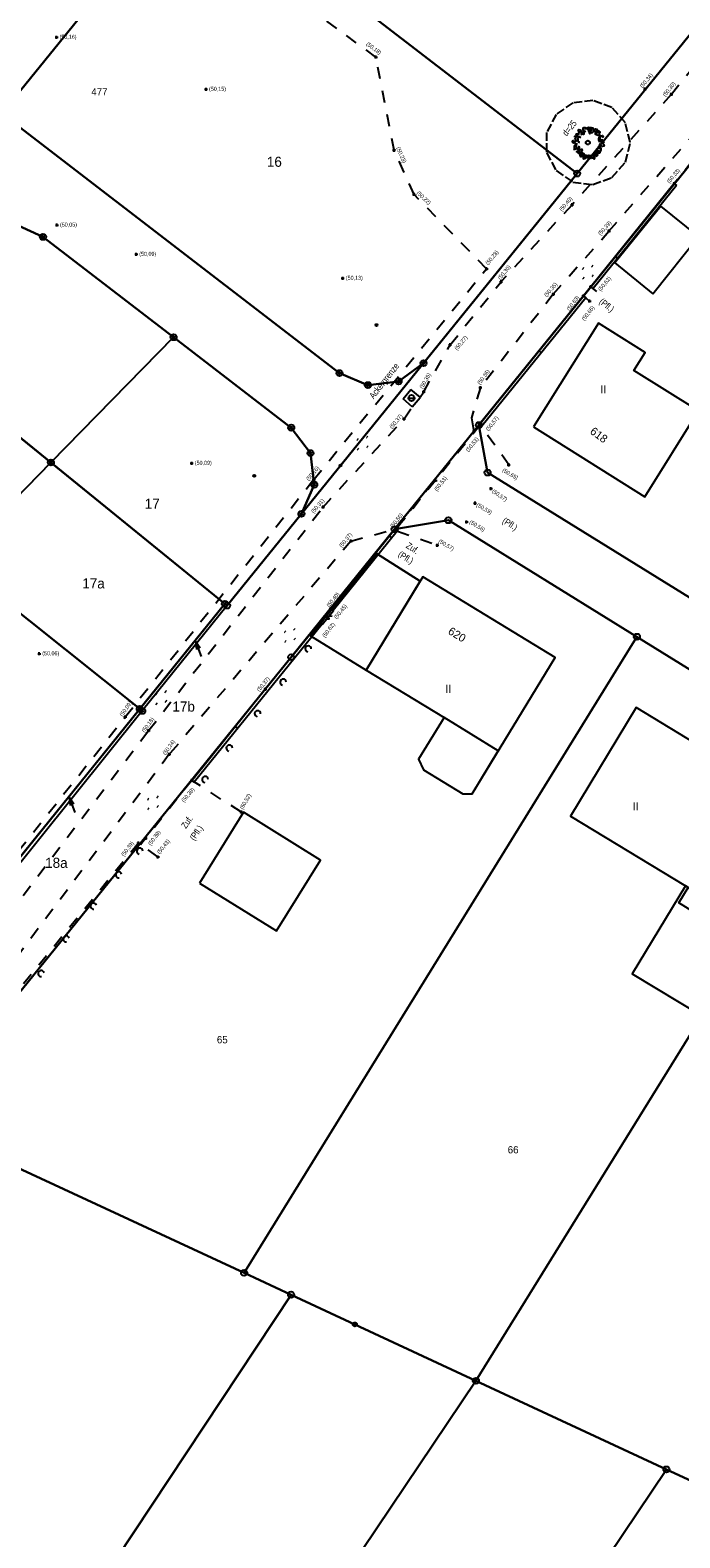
# Model space of a CAD drawing. Extents: x 2408905 to 4819478, y 5786105 to 11573663.
# Tile 25 of 39: x 2409962 to 2410016, y 5786802 to 5786926. Entities that reach past the tile are written whole.
import ezdxf

# ---------------------------------------------------------------- set-up
doc = ezdxf.new("R2010")
doc.units = 0
doc.linetypes.add('DASHED_61', pattern=[0.9, 0.7, -0.2])
doc.linetypes.add('DASHED_70', pattern=[2, 1, -1])
for name, color, linetype in [('10', 7, 'Continuous'), ('108', 109, 'Continuous'), ('109', 110, 'Continuous'), ('K100-FLST_GRENZEN', 40, 'Continuous'), ('K105-FLST_NUMMERN', 40, 'Continuous'), ('K125-GEB_LINIEN', 40, 'Continuous'), ('K130-GEB_TEXTE', 40, 'Continuous'), ('K145-VERM_PKTE', 7, 'Continuous'), ('STRKAT-TEXTE', 7, 'Continuous'), ('TOP-HOEHENI', 7, 'Continuous'), ('TOP-LINIEN', 7, 'Continuous'), ('TOP-SYMB-STRASSE', 32, 'Continuous'), ('TOP-SYMBOLE', 7, 'Continuous'), ('TOP-TEXTE', 7, 'Continuous')]:
    doc.layers.add(name, color=color, linetype=linetype)
doc.styles.add('SIMPLEX', font='CONTINUOUS')

# ---------------------------------------------------------------- blocks, each defined once
blk = doc.blocks.new('128')
at = {"color": 250, "linetype": 'Continuous'}
blk.add_circle((0, 0), 0.5, dxfattribs=at)
blk = doc.blocks.new('GRENZSTEIN')
at = {"color": 7, "linetype": 'Continuous'}
blk.add_circle((0, 0), 0.75, dxfattribs=at)
blk = doc.blocks.new('1733')
at = {"color": 250, "linetype": 'Continuous'}
blk.add_circle((0, 0), 0.5, dxfattribs=at)
at = {"layer": 'TOP-SYMB-STRASSE', "color": 250}
blk.add_polyline3d([(-0.5, 0, 0), (0.5, 0, 0)], dxfattribs=at)
blk = doc.blocks.new('806')
at = {"color": 250, "linetype": 'Continuous'}
blk.add_circle((0, -0.006), 0.251, dxfattribs=at)
at = {"layer": 'TOP-SYMBOLE', "color": 250}
for points in [[(-0.487, 1.639, 0), (-0.56, 1.694, 0), (-0.578, 1.822, 0), (-0.487, 1.877, 0), (-0.322, 1.877, 0), (-0.23, 1.786, 0), (-0.23, 1.694, 0), (-0.249, 1.621, 0)], [(-0.143, 1.799, 0), (0.128, 1.892, 0), (0.355, 1.854, 0), (0.561, 1.724, 0)], [(-1.757, 0.278, 0), (-1.908, 0.204, 0), (-1.933, 0.082, 0), (-1.871, 0.009, 0), (-1.76, -0.042, 0), (-1.625, -0.005, 0), (-1.551, -0.103, 0), (-1.328, -0.264, 0)], [(-1.547, 0.71, 0), (-1.485, 0.598, 0), (-1.624, 0.462, 0), (-1.499, 0.339, 0), (-1.499, 0.239, 0), (-1.584, 0.177, 0), (-1.759, 0.092, 0)], [(-1.594, 0.656, 0), (-1.594, 0.778, 0), (-1.467, 0.839, 0), (-1.406, 0.766, 0), (-1.279, 0.904, 0)], [(-0.873, 0.57, 0), (-1.352, 0.847, 0), (-1.448, 0.987, 0), (-1.387, 1.086, 0), (-1.301, 1.086, 0), (-1.203, 1.061, 0), (-1.13, 1.037, 0), (-1.105, 1.11, 0), (-1.081, 1.184, 0), (-1.13, 1.332, 0), (-1.203, 1.466, 0), (-1.129, 1.591, 0), (-0.955, 1.567, 0), (-0.882, 1.467, 0), (-0.895, 1.256, 0)], [(-1.382, 0.089, 0), (-1.431, 0.263, 0)], [(-0.917, 0.756, 0), (-1.196, 0.657, 0), (-1.298, 0.509, 0), (-1.249, 0.36, 0), (-1.237, 0.175, 0), (-1.082, 0.025, 0), (-1.143, -0.086, 0)], [(-0.977, 1.436, 0), (-0.711, 1.288, 0), (-0.625, 1.251, 0), (-0.625, 1.202, 0), (-0.687, 1.153, 0), (-0.637, 1.042, 0), (-0.538, 1.029, 0), (-0.448, 1.082, 0), (-0.436, 1.257, 0), (-0.6, 1.635, 0), (-0.425, 1.745, 0)], [(-0.279, 1.428, 0), (-0.389, 1.318, 0), (-0.635, 1.3, 0), (-0.82, 1.207, 0), (-0.838, 1.024, 0), (-0.746, 0.951, 0)], [(-0.044, 1.548, 0), (0.122, 1.639, 0), (0.284, 1.659, 0), (0.357, 1.51, 0)], [(-0.029, 1.786, 0), (0.191, 1.121, 0), (0.198, 1.099, 0), (0.249, 1.084, 0), (0.298, 1.145, 0), (0.525, 1.778, 0), (0.599, 1.803, 0), (0.661, 1.741, 0), (0.698, 1.642, 0), (1.058, 1.064, 0)], [(0.249, 1.351, 0), (0.397, 1.24, 0), (0.521, 1.214, 0), (0.688, 1.379, 0), (0.761, 1.656, 0)], [(0.855, 1.481, 0), (0.857, 1.593, 0), (0.97, 1.698, 0), (1.118, 1.661, 0), (1.167, 1.562, 0), (1.141, 1.487, 0), (1.053, 1.426, 0), (1.053, 1.389, 0), (1.164, 1.414, 0), (1.274, 1.45, 0), (1.36, 1.464, 0), (1.446, 1.365, 0), (1.484, 1.279, 0), (1.485, 1.192, 0), (1.397, 1.13, 0), (1.437, 0.8, 0), (1.422, 0.738, 0), (1.521, 0.664, 0), (1.706, 0.813, 0), (1.829, 0.849, 0), (1.917, 0.788, 0), (1.854, 0.652, 0), (1.78, 0.591, 0)], [(1.497, 1.128, 0), (1.387, 1.201, 0), (1.314, 1.22, 0), (1.204, 1.203, 0), (1.111, 1.258, 0), (1, 1.221, 0), (0.89, 1.221, 0), (0.89, 1.13, 0), (0.927, 1.038, 0), (1.076, 0.983, 0), (1.224, 0.927, 0), (1.371, 0.945, 0), (1.502, 0.908, 0), (1.511, 0.814, 0)], [(1.613, 0.547, 0), (1.447, 0.602, 0), (1.356, 0.602, 0), (1.301, 0.473, 0), (1.319, 0.345, 0), (1.374, 0.197, 0), (1.502, 0.104, 0), (1.667, 0.122, 0), (1.667, 0.305, 0), (1.612, 0.379, 0), (1.484, 0.36, 0), (1.575, 0.251, 0), (1.758, 0.251, 0), (1.758, 0.397, 0)], [(1.308, 0.152, 0), (1.917, 0.126, 0), (1.978, 0.064, 0), (1.954, 0.003, 0), (1.893, -0.034, 0), (1.488, -0.282, 0), (1.539, -0.084, 0)], [(2.029, 0.227, 0), (1.93, 0.189, 0), (1.804, 0.103, 0), (1.777, -0.023, 0), (1.876, -0.122, 0), (1.961, -0.209, 0), (2.013, -0.354, 0), (1.982, -0.442, 0), (1.835, -0.492, 0), (1.623, -0.392, 0), (1.549, -0.426, 0), (1.498, -0.526, 0), (1.536, -0.626, 0), (1.634, -0.664, 0), (1.709, -0.603, 0)], [(-1.792, -0.85, 0), (-1.195, -0.7, 0), (-1.134, -0.749, 0), (-1.171, -0.835, 0), (-1.234, -1.221, 0), (-1.197, -1.319, 0), (-1.06, -1.319, 0), (-0.973, -1.232, 0), (-1.039, -1.157, 0)], [(-1.731, -0.314, 0), (-1.631, -0.362, 0), (-1.607, -0.424, 0), (-1.644, -0.485, 0), (-1.707, -0.534, 0), (-1.706, -0.669, 0), (-1.644, -0.718, 0), (-1.445, -0.855, 0)], [(-1.357, -0.095, 0), (-1.431, -0.299, 0), (-1.449, -0.557, 0), (-1.339, -0.704, 0), (-1.264, -0.814, 0), (-1.11, -0.814, 0), (-1.034, -0.591, 0), (-1.183, -0.479, 0)], [(-0.676, -1.547, 0), (-0.641, -1.272, 0), (-1.333, -1.166, 0), (-1.388, -1.157, 0), (-1.337, -1.056, 0), (-0.996, -1.006, 0), (-0.958, -0.883, 0), (-0.872, -0.809, 0), (-0.75, -0.822, 0), (-0.701, -0.914, 0), (-0.979, -1.556, 0), (-0.98, -1.559, 0), (-0.955, -1.707, 0), (-0.88, -1.744, 0), (-0.782, -1.732, 0), (-0.095, -1.6, 0), (-0.062, -1.593, 0), (0.012, -1.631, 0), (0.11, -1.693, 0), (0.435, -1.966, 0)], [(-0.737, -1.364, 0), (-0.796, -1.587, 0), (-0.677, -1.659, 0), (-0.488, -1.548, 0), (-0.451, -1.401, 0), (-0.526, -1.31, 0)], [(-0.504, -1.818, 0), (-0.595, -1.89, 0), (-0.558, -1.988, 0), (-0.485, -2.037, 0), (-0.336, -1.988, 0), (-0.299, -1.876, 0), (-0.287, -1.777, 0), (-0.287, -1.678, 0), (-0.323, -1.503, 0)], [(-0.174, -1.497, 0), (-0.265, -1.662, 0), (-0.358, -1.808, 0), (-0.193, -1.863, 0), (0.013, -1.845, 0), (0.013, -1.699, 0), (0.142, -1.589, 0), (0.325, -1.625, 0), (0.325, -1.735, 0)], [(0.012, -1.747, 0), (0.174, -1.823, 0), (0.273, -1.961, 0), (0.449, -1.862, 0), (0.572, -1.911, 0), (0.758, -2.023, 0), (0.819, -2.023, 0), (0.856, -1.894, 0), (0.806, -1.611, 0)], [(0.925, -1.812, 0), (0.683, -1.775, 0), (0.571, -1.647, 0), (0.626, -1.519, 0), (0.864, -1.464, 0), (0.974, -1.39, 0), (0.974, -1.244, 0), (0.974, -1.061, 0)], [(0.604, -1.657, 0), (1.213, -1.608, 0), (1.224, -1.546, 0), (1.186, -1.484, 0), (0.958, -1.309, 0)], [(0.996, -1.703, 0), (1.081, -1.652, 0), (1.093, -1.579, 0), (1.068, -1.467, 0), (1.105, -1.304, 0), (1.191, -1.304, 0), (1.301, -1.278, 0), (1.487, -1.28, 0), (1.535, -1.218, 0), (1.496, -1.157, 0), (1.33, -1.095, 0), (1.293, -1.034, 0), (1.305, -0.922, 0)], [(1.116, -0.914, 0), (1.136, -1.081, 0), (1.339, -1.137, 0), (1.525, -1.101, 0), (1.67, -0.917, 0), (1.634, -0.751, 0), (1.449, -0.75, 0), (1.302, -0.75, 0), (1.302, -0.621, 0), (1.412, -0.399, 0)]]:
    blk.add_polyline3d(points, dxfattribs=at)
blk = doc.blocks.new('179')
at = {"layer": 'TOP-SYMBOLE', "color": 111}
for points in [[(-4, -0.25, 0), (-4, 0.25, 0)], [(-3.5, -0.25, 0), (-3.5, 0.25, 0)], [(-0.25, 2.75, 0), (-0.25, 3.25, 0)], [(0.25, 2.75, 0), (0.25, 3.25, 0)], [(3.5, -0.25, 0), (3.5, 0.25, 0)], [(4, -0.25, 0), (4, 0.25, 0)], [(-0.25, -3.25, 0), (-0.25, -2.75, 0)], [(0.25, -3.25, 0), (0.25, -2.75, 0)]]:
    blk.add_polyline3d(points, dxfattribs=at)
blk = doc.blocks.new('168')
at = {"color": 250, "linetype": 'Continuous'}
blk.add_arc((0, 0.001), 1, 318.61027, 221.38965, dxfattribs=at)
blk = doc.blocks.new('247')
at = {"layer": 'TOP-HOEHENI', "color": 250}
for points in [[(-0.375, 0, 0), (0.375, 0, 0)], [(0, -0.375, 0), (0, 0.375, 0)]]:
    blk.add_polyline3d(points, dxfattribs=at)
blk = doc.blocks.new('1')
at = {"linetype": 'Continuous'}
blk.add_circle((0, 0), 0.25, dxfattribs=at)
blk = doc.blocks.new('233')
at = {"layer": 'K105-FLST_NUMMERN', "color": 7}
for points in [[(2, 0.5, 0), (0, 0, 0), (2, -0.5, 0)], [(0, 0, 0), (4, 0, 0)]]:
    blk.add_polyline3d(points, dxfattribs=at)

msp = doc.modelspace()

# ---------------------------------------------------------------- linework, layer by layer
at = {"layer": '108', "color": 250}
for points in [[(2409944.933, 5786962.373, 0), (2409975.521, 5786938.868, 0), (2409959.777, 5786919.437, 0), (2409946.28, 5786936.809, 0), (2409933.159, 5786953.698, 0), (2409944.933, 5786962.373, 0)], [(2409994.574, 5786898.842, 0), (2409992.52, 5786897.337, 0), (2409989.991, 5786897.039, 0), (2409987.643, 5786898.025, 0), (2409959.777, 5786919.437, 0), (2409975.521, 5786938.868, 0), (2409989.783, 5786927.909, 0), (2410007.251, 5786914.486, 0), (2409994.574, 5786898.842, 0)], [(2409984.497, 5786886.407, 0), (2409985.557, 5786888.814, 0), (2409985.249, 5786891.425, 0), (2409983.659, 5786893.52, 0), (2409973.952, 5786900.979, 0), (2409963.178, 5786909.257, 0), (2409961.133, 5786910.191, 0), (2409958.886, 5786910.135, 0), (2409956.89, 5786909.1, 0), (2409949.182, 5786902.538, 0), (2409944.445, 5786906.385, 0), (2409959.777, 5786919.437, 0), (2409987.643, 5786898.025, 0), (2409989.991, 5786897.039, 0), (2409992.52, 5786897.337, 0), (2409994.574, 5786898.842, 0), (2409984.497, 5786886.407, 0)], [(2409949.182, 5786902.538, 0), (2409956.89, 5786909.1, 0), (2409958.886, 5786910.135, 0), (2409961.133, 5786910.191, 0), (2409963.178, 5786909.257, 0), (2409973.952, 5786900.979, 0), (2409963.83, 5786890.644, 0), (2409949.182, 5786902.538, 0)], [(2409963.83, 5786890.644, 0), (2409955.866, 5786882.512, 0), (2409940.272, 5786894.952, 0), (2409949.182, 5786902.538, 0), (2409963.83, 5786890.644, 0)], [(2409963.83, 5786890.644, 0), (2409973.952, 5786900.979, 0), (2409983.659, 5786893.52, 0), (2409985.249, 5786891.425, 0), (2409985.557, 5786888.814, 0), (2409984.497, 5786886.407, 0), (2409978.366, 5786878.841, 0), (2409978.187, 5786878.986, 0), (2409963.83, 5786890.644, 0)], [(2409971.165, 5786870.308, 0), (2409955.866, 5786882.512, 0), (2409963.83, 5786890.644, 0), (2409978.187, 5786878.986, 0), (2409971.165, 5786870.308, 0)], [(2409956.856, 5786852.625, 0), (2409940.011, 5786866.324, 0), (2409955.866, 5786882.512, 0), (2409971.165, 5786870.308, 0), (2409956.856, 5786852.625, 0)], [(2409978.366, 5786878.841, 0), (2409971.369, 5786870.145, 0), (2409971.165, 5786870.308, 0), (2409978.187, 5786878.986, 0), (2409978.366, 5786878.841, 0)], [(2409971.165, 5786870.308, 0), (2409971.369, 5786870.145, 0), (2409957.108, 5786852.42, 0), (2409956.856, 5786852.625, 0), (2409971.165, 5786870.308, 0)]]:
    msp.add_polyline3d(points, close=True, dxfattribs=at)
at = {"layer": 'K100-FLST_GRENZEN', "color": 250}
for points in [[(2409930.075, 5786951.425), (2409908.509, 5786935.534), (2409932.567, 5786916.021), (2409941.128, 5786909.078), (2409978.187, 5786878.986), (2409978.366, 5786878.841), (2410003.508, 5786909.867), (2410007.249, 5786914.488), (2409989.783, 5786927.909), (2409990.681, 5786929.221), (2410009.1, 5786956.124), (2410005.96, 5786958.23), (2409971.067, 5786981.631), (2409930.953, 5786952.072)], [(2410009.1, 5786956.124), (2409990.681, 5786929.221), (2409989.783, 5786927.909), (2410007.251, 5786914.486), (2410029.762, 5786942.267)], [(2409927.017, 5786815.023), (2409933.571, 5786812.782), (2409952.671, 5786836.352), (2409983.654, 5786874.585), (2409992.191, 5786885.136), (2409999.148, 5786893.732), (2410018.292, 5786917.389), (2410032.896, 5786935.436), (2410046.913, 5786926.055), (2410063.964, 5786914.643), (2410102.275, 5786889.004), (2410103.827, 5786892.748), (2410076.125, 5786911.295), (2410074.033, 5786912.696), (2410035.416, 5786938.551), (2410029.762, 5786942.267), (2410007.251, 5786914.486), (2410003.508, 5786909.867), (2409978.366, 5786878.841), (2409978.187, 5786878.986), (2409926.556, 5786815.18)], [(2409846.637, 5786842.439), (2409864.623, 5786836.304), (2409869.775, 5786834.548), (2409882.585, 5786830.178), (2409900.551, 5786824.049), (2409926.556, 5786815.18), (2409978.187, 5786878.986), (2409941.128, 5786909.078), (2409932.567, 5786916.021), (2409908.509, 5786935.534), (2409848.826, 5786891.471), (2409851.654, 5786892.779), (2409854.766, 5786892.932), (2409857.699, 5786891.867), (2409860.008, 5786889.786), (2409873.08, 5786872.104), (2409852.992, 5786857.273), (2409837.241, 5786845.645)], [(2409999.856, 5786889.812), (2410017.681, 5786878.783), (2410035.17, 5786907.066), (2410046.913, 5786926.055), (2410032.896, 5786935.436), (2410018.292, 5786917.389), (2409999.148, 5786893.732)], [(2409996.622, 5786885.884), (2410012.182, 5786876.265), (2410030.056, 5786865.215), (2410047.92, 5786854.171), (2410070.895, 5786839.97), (2410074.909, 5786844.558), (2410073.518, 5786844.233), (2410068.001, 5786847.646), (2410035.121, 5786867.99), (2410017.681, 5786878.783), (2409999.856, 5786889.812), (2409999.148, 5786893.732), (2409992.191, 5786885.136)], [(2409979.769, 5786823.777), (2410012.182, 5786876.265), (2409996.622, 5786885.884), (2409992.191, 5786885.136), (2409983.654, 5786874.585), (2409952.671, 5786836.352)], [(2409983.643, 5786821.976), (2409988.907, 5786819.522), (2409998.897, 5786814.87), (2410017.527, 5786844.974), (2410021.186, 5786850.884), (2410030.056, 5786865.215), (2410012.182, 5786876.265), (2409979.769, 5786823.777)], [(2410014.609, 5786807.555), (2410018.134, 5786805.914), (2410047.92, 5786854.171), (2410030.056, 5786865.215), (2410021.186, 5786850.884), (2410017.527, 5786844.974), (2409998.897, 5786814.87)], [(2409922.826, 5786782.663), (2409928.526, 5786780.749), (2409949.582, 5786773.686), (2409951.119, 5786776.375), (2409953.342, 5786776.253), (2409983.643, 5786821.976), (2409979.769, 5786823.777), (2409952.671, 5786836.352), (2409933.571, 5786812.782), (2409923.502, 5786793.944), (2409919.074, 5786783.92)], [(2409937.26, 5786750.714), (2409957.004, 5786744.042), (2409969.05, 5786780.08), (2409974.339, 5786778.309), (2409998.897, 5786814.87), (2409988.907, 5786819.522), (2409983.643, 5786821.976), (2409953.342, 5786776.253), (2409940.691, 5786757.162)], [(2409991.215, 5786772.657), (2410000.221, 5786786.092), (2410014.609, 5786807.555), (2409998.897, 5786814.87), (2409974.339, 5786778.309)], [(2409969.979, 5786739.614), (2410002.225, 5786728.715), (2410026.732, 5786768.42), (2410042.789, 5786794.435), (2410018.134, 5786805.914), (2410014.609, 5786807.555), (2410000.221, 5786786.092), (2409991.215, 5786772.657), (2409982.352, 5786759.418), (2409978.561, 5786753.52), (2409975.348, 5786748.314)]]:
    msp.add_lwpolyline(points, close=True, dxfattribs=at)
at = {"layer": 'K125-GEB_LINIEN', "color": 250}
for points in [[(2410013.502, 5786904.577), (2410017.262, 5786909.285), (2410014.138, 5786911.811), (2410010.367, 5786907.12)], [(2410003.639, 5786893.599), (2410012.819, 5786887.821), (2410017.262, 5786894.908), (2410011.935, 5786898.25), (2410012.855, 5786899.718), (2410008.999, 5786902.151)], [(2409989.846, 5786873.519), (2409994.301, 5786880.859), (2409990.692, 5786883.124), (2409985.241, 5786876.341)], [(2409989.846, 5786873.519), (2409996.263, 5786869.592), (2409994.172, 5786866.154), (2409994.57, 5786865.288), (2409997.807, 5786863.3), (2409998.576, 5786863.314), (2410005.44, 5786874.563), (2409994.508, 5786881.201)], [(2409996.263, 5786869.592), (2409994.172, 5786866.154), (2409994.57, 5786865.288), (2409997.807, 5786863.3), (2409998.576, 5786863.314), (2410000.729, 5786866.856)], [(2410016.179, 5786855.713), (2410016.538, 5786855.495), (2410021.926, 5786864.466), (2410012.111, 5786870.427), (2410006.699, 5786861.463)], [(2409976.08, 5786855.947), (2409982.445, 5786851.992), (2409986.081, 5786857.822), (2409979.729, 5786861.796)], [(2410017.527, 5786844.974), (2410021.186, 5786850.884), (2410015.649, 5786854.308), (2410016.41, 5786855.573), (2410016.179, 5786855.713), (2410011.785, 5786848.439)]]:
    msp.add_lwpolyline(points, close=True, dxfattribs=at)
for points in [[(2409985.241, 5786876.341), (2409990.692, 5786883.124), (2409994.301, 5786880.859)], [(2409985.241, 5786876.341), (2409989.846, 5786873.519)]]:
    msp.add_lwpolyline(points, dxfattribs=at)
at = {"layer": 'TOP-LINIEN', "color": 250, "linetype": 'DASHED_70'}
for p, q in [((2410015.016, 5786921.025, 50.3), (2410023.844, 5786931.882, 50.401)), ((2409990.642, 5786924.104, 50.176), (2409981.894, 5786930.514, 50.148)), ((2410028.065, 5786929.565, 50.372), (2410015.258, 5786913.66, 50.326)), ((2409992.141, 5786916.408, 50.231), (2409990.642, 5786924.104, 50.176)), ((2410015.015, 5786921.026, 50.301), (2410006.827, 5786911.91, 50.396)), ((2410009.868, 5786909.737, 50.39), (2410017.498, 5786918.467, 50.361)), ((2409993.789, 5786912.766, 50.222), (2409992.141, 5786916.408, 50.231)), ((2409999.778, 5786906.628, 50.278), (2409993.789, 5786912.766, 50.222)), ((2410006.827, 5786911.91, 50.396), (2410000.965, 5786905.556, 50.304)), ((2410005.279, 5786904.529, 50.349), (2410009.868, 5786909.737, 50.39)), ((2409985.524, 5786889.251, 50.16), (2409999.778, 5786906.628, 50.278)), ((2409996.762, 5786900.357, 50.271), (2410000.966, 5786905.555, 50.303)), ((2410005.277, 5786904.531, 50.35), (2409999.268, 5786896.823, 50.358)), ((2410008.37, 5786905.152, 50.622), (2410007.764, 5786904.392, 50.626)), ((2410007.764, 5786904.392, 50.626), (2410008.272, 5786903.972, 50.655)), ((2410008.885, 5786904.761, 50.674), (2410008.37, 5786905.152, 50.622)), ((2409994.586, 5786896.48, 50.354), (2409996.762, 5786900.357, 50.271)), ((2409992.884, 5786895.901, 50.391), (2409993.533, 5786896.676, 50.391)), ((2409994.292, 5786896.026, 50.401), (2409993.533, 5786896.676, 50.391)), ((2409999.268, 5786896.823, 50.358), (2409998.531, 5786894.338, 50.471)), ((2409993.643, 5786895.251, 50.401), (2409992.884, 5786895.901, 50.391)), ((2409993.643, 5786895.251, 50.401), (2409994.292, 5786896.026, 50.401)), ((2409994.292, 5786896.026, 50.401), (2409994.586, 5786896.48, 50.354)), ((2409986.283, 5786886.967, 50.307), (2409992.963, 5786894.238, 50.373)), ((2409992.963, 5786894.238, 50.373), (2409993.643, 5786895.251, 50.401)), ((2409998.531, 5786894.338, 50.471), (2409998.73, 5786893.239, 50.529)), ((2409992.225, 5786885.138, 50.547), (2409998.732, 5786893.237, 50.519)), ((2409999.257, 5786893.758, 50.568), (2409995.565, 5786889.168, 50.531)), ((2409998.732, 5786893.237, 50.519), (2409999.189, 5786893.8, 50.518)), ((2410001.601, 5786890.455, 50.646), (2409999.257, 5786893.758, 50.568)), ((2409969.965, 5786869.653, 50.092), (2409985.524, 5786889.251, 50.16)), ((2409995.565, 5786889.168, 50.531), (2409992.734, 5786885.664, 50.56)), ((2409971.891, 5786868.519, 50.181), (2409986.283, 5786886.967, 50.307)), ((2409992.734, 5786885.664, 50.56), (2409992.277, 5786885.098, 50.559)), ((2409988.585, 5786884.162, 50.365), (2409992.223, 5786885.14, 50.557)), ((2409992.277, 5786885.098, 50.559), (2409992.43, 5786884.977, 50.564)), ((2409992.43, 5786884.977, 50.564), (2409995.709, 5786883.823, 50.573)), ((2409988.585, 5786884.162, 50.365), (2409973.599, 5786866.57, 50.24)), ((2409986.926, 5786878.6, 50.402), (2409986.936, 5786878.592, 50.402)), ((2409986.936, 5786878.592, 50.402), (2409987.135, 5786878.43, 50.402)), ((2409985.989, 5786877.445, 50.395), (2409985.999, 5786877.437, 50.395)), ((2409985.999, 5786877.437, 50.395), (2409986.198, 5786877.275, 50.395)), ((2409957.403, 5786853.88, 50.17), (2409969.965, 5786869.653, 50.092)), ((2409959.114, 5786851.728, 50.195), (2409971.877, 5786868.529, 50.177)), ((2409973.599, 5786866.57, 50.235), (2409960.811, 5786849.554, 50.246)), ((2409975.448, 5786864.416, 50.374), (2409971.234, 5786859.11, 50.387)), ((2409979.545, 5786861.799, 50.515), (2409975.448, 5786864.416, 50.374)), ((2409971.046, 5786859.244, 50.384), (2409961.432, 5786847.447, 50.28)), ((2409972.66, 5786858.094, 50.425), (2409971.234, 5786859.11, 50.39))]:
    msp.add_line(p, q, dxfattribs=at)
at = {"layer": 'TOP-LINIEN', "color": 250, "linetype": 'DASHED_61'}
for p, q in [((2410006.888, 5786920.325, 50.432), (2410005.509, 5786919.373, 50.432)), ((2410008.551, 5786920.526, 50.432), (2410006.888, 5786920.325, 50.432)), ((2410010.117, 5786919.932, 50.432), (2410008.551, 5786920.526, 50.432)), ((2410005.509, 5786919.373, 50.432), (2410004.731, 5786917.89, 50.432)), ((2410011.228, 5786918.679, 50.432), (2410010.117, 5786919.932, 50.432)), ((2410004.731, 5786917.89, 50.432), (2410004.731, 5786916.214, 50.432)), ((2410011.629, 5786917.052, 50.432), (2410011.228, 5786918.679, 50.432)), ((2410011.228, 5786915.425, 50.432), (2410011.629, 5786917.052, 50.432)), ((2410004.731, 5786916.214, 50.432), (2410005.509, 5786914.731, 50.432)), ((2410010.117, 5786914.172, 50.432), (2410011.228, 5786915.425, 50.432)), ((2410005.509, 5786914.731, 50.432), (2410006.888, 5786913.779, 50.432)), ((2410008.551, 5786913.578, 50.432), (2410010.117, 5786914.172, 50.432)), ((2410006.888, 5786913.779, 50.432), (2410008.551, 5786913.578, 50.432))]:
    msp.add_line(p, q, dxfattribs=at)
at = {"layer": 'TOP-LINIEN', "color": 250}
for p, q in [((2410011.629, 5786917.052, 50.432), (2410011.629, 5786917.052, 50.432)), ((2410015.258, 5786913.66, 50.326), (2410008.37, 5786905.152, 50.622)), ((2410008.37, 5786905.152), (2410015.258, 5786913.66)), ((2410015.452, 5786913.503), (2410008.564, 5786904.995)), ((2410015.258, 5786913.66), (2410015.452, 5786913.503)), ((2410010.395, 5786907.653), (2410010.589, 5786907.496)), ((2410007.764, 5786904.392, 50.626), (2409999.187, 5786893.802, 50.528)), ((2409999.187, 5786893.802), (2410007.764, 5786904.392)), ((2410007.958, 5786904.235), (2409999.381, 5786893.645)), ((2410007.764, 5786904.392), (2410007.958, 5786904.235)), ((2410008.564, 5786904.995), (2410008.37, 5786905.152)), ((2410008.37, 5786905.152), (2410008.37, 5786905.152)), ((2410004.091, 5786899.856), (2410004.284, 5786899.699)), ((2409999.381, 5786893.645), (2409999.187, 5786893.802)), ((2409999.187, 5786893.802), (2409999.187, 5786893.802)), ((2409992.223, 5786885.14, 50.557), (2409986.926, 5786878.6, 50.402)), ((2409986.926, 5786878.6), (2409992.191, 5786885.136)), ((2409992.386, 5786884.979), (2409987.121, 5786878.443)), ((2409991.748, 5786884.586), (2409991.943, 5786884.429)), ((2409992.191, 5786885.136), (2409992.386, 5786884.979)), ((2409985.999, 5786877.437, 50.395), (2409986.936, 5786878.592, 50.402)), ((2409986.198, 5786877.275, 50.395), (2409987.135, 5786878.43, 50.402)), ((2409987.121, 5786878.443), (2409986.926, 5786878.6)), ((2409986.926, 5786878.6), (2409986.926, 5786878.6)), ((2409985.988, 5786877.446, 50.395), (2409981.521, 5786871.932, 50.372)), ((2409981.521, 5786871.932), (2409985.988, 5786877.446)), ((2409986.182, 5786877.288), (2409981.716, 5786871.774)), ((2409985.988, 5786877.446), (2409986.182, 5786877.288)), ((2409985.337, 5786876.642), (2409985.532, 5786876.485)), ((2409981.521, 5786871.932, 50.372), (2409975.447, 5786864.417, 50.375)), ((2409975.448, 5786864.416), (2409981.521, 5786871.932)), ((2409981.716, 5786871.774), (2409975.642, 5786864.259)), ((2409979.046, 5786868.869), (2409979.241, 5786868.712)), ((2409975.642, 5786864.259), (2409975.448, 5786864.416)), ((2409975.448, 5786864.416), (2409975.448, 5786864.416))]:
    msp.add_line(p, q, dxfattribs=at)
at = {"layer": 'TOP-TEXTE', "color": 250}
msp.add_polyline3d([(2409987.036, 5786877.954, 0), (2409986.548, 5786877.928, 0)], dxfattribs=at)

# ---------------------------------------------------------------- block references
at = {"color": 250, "xscale": 0.333, "yscale": 0.333}
for p in [(2409963.178, 5786909.257), (2409990.689, 5786901.99), (2409973.952, 5786900.979), (2409987.643, 5786898.025), (2409994.574, 5786898.842), (2409989.991, 5786897.039), (2409992.52, 5786897.337), (2409983.659, 5786893.52), (2409963.83, 5786890.644), (2409985.249, 5786891.425), (2409987.728, 5786890.393), (2409980.613, 5786889.555), (2409985.557, 5786888.814), (2409984.497, 5786886.407), (2409971.165, 5786870.308), (2409971.369, 5786870.145)]:
    msp.add_blockref('1', p, dxfattribs=at)
at = {"layer": '10', "color": 250, "xscale": 0.333, "yscale": 0.333}
for p in [(2410007.251, 5786914.486), (2409963.178, 5786909.257), (2409973.952, 5786900.979), (2409987.643, 5786898.025), (2409994.574, 5786898.842), (2409989.991, 5786897.039), (2409992.52, 5786897.337), (2409983.659, 5786893.52), (2409985.249, 5786891.425), (2409963.83, 5786890.644), (2409985.557, 5786888.814), (2409984.497, 5786886.407), (2409978.187, 5786878.986), (2409978.366, 5786878.841), (2409971.165, 5786870.308), (2409971.369, 5786870.145)]:
    msp.add_blockref('GRENZSTEIN', p, dxfattribs=at)
at = {"layer": '108', "color": 250, "xscale": 0.333, "yscale": 0.333}
for p in [(2409963.178, 5786909.257), (2409963.178, 5786909.257), (2409973.952, 5786900.979), (2409973.952, 5786900.979), (2409973.952, 5786900.979), (2409987.643, 5786898.025), (2409987.643, 5786898.025), (2409994.574, 5786898.842), (2409994.574, 5786898.842), (2409989.991, 5786897.039), (2409989.991, 5786897.039), (2409992.52, 5786897.337), (2409992.52, 5786897.337), (2409983.659, 5786893.52), (2409983.659, 5786893.52), (2409985.249, 5786891.425), (2409985.249, 5786891.425), (2409985.557, 5786888.814), (2409985.557, 5786888.814), (2409984.497, 5786886.407), (2409984.497, 5786886.407), (2409971.369, 5786870.145), (2409971.369, 5786870.145)]:
    msp.add_blockref('GRENZSTEIN', p, dxfattribs=at)
at = {"layer": '109', "color": 250, "xscale": 0.333, "yscale": 0.333}
for p, rotation in [((2409975.764, 5786875.889), 290.0000000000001), ((2409965.347, 5786863.02), 290)]:
    msp.add_blockref('233', p, dxfattribs=dict(at, rotation=rotation))
at = {"layer": 'K100-FLST_GRENZEN', "color": 250, "xscale": 0.333, "yscale": 0.333}
for p in [(2410007.251, 5786914.486), (2409999.148, 5786893.732), (2409999.856, 5786889.812), (2409996.622, 5786885.884), (2409992.191, 5786885.136), (2409978.187, 5786878.986), (2409978.366, 5786878.841), (2410012.182, 5786876.265), (2409983.654, 5786874.585), (2409979.769, 5786823.777), (2409983.643, 5786821.976), (2409998.897, 5786814.87), (2410014.609, 5786807.555)]:
    msp.add_blockref('GRENZSTEIN', p, dxfattribs=at)
at = {"layer": 'K145-VERM_PKTE', "color": 250, "xscale": 0.333, "yscale": 0.333}
msp.add_blockref('128', (2409988.907, 5786819.522), dxfattribs=at)
at = {"layer": 'TOP-HOEHENI', "color": 250}
for p, xscale, yscale in [((2409964.298, 5786925.736, 50.163), 0.33, 0.33), ((2409990.642, 5786924.104, 50.176), 0.333, 0.333), ((2409976.629, 5786921.443, 50.149), 0.33, 0.33), ((2410012.836, 5786921.454, 50.335), 0.333, 0.333), ((2410015.016, 5786921.025, 50.3), 0.333, 0.333), ((2409992.141, 5786916.408, 50.231), 0.333, 0.333), ((2409993.789, 5786912.766, 50.222), 0.333, 0.333), ((2410015.258, 5786913.66, 50.326), 0.333, 0.333), ((2410006.828, 5786911.909, 50.395), 0.333, 0.333), ((2409964.333, 5786910.239, 50.046), 0.33, 0.33), ((2410009.866, 5786909.739, 50.391), 0.333, 0.333), ((2409970.873, 5786907.826, 50.086), 0.33, 0.33), ((2409999.778, 5786906.628, 50.278), 0.333, 0.333), ((2409987.915, 5786905.848, 50.125), 0.33, 0.33), ((2410000.966, 5786905.555, 50.303), 0.333, 0.333), ((2410005.277, 5786904.531, 50.35), 0.333, 0.333), ((2410007.764, 5786904.392, 50.626), 0.333, 0.333), ((2410008.272, 5786903.972, 50.655), 0.333, 0.333), ((2410008.37, 5786905.152, 50.622), 0.333, 0.333), ((2409996.762, 5786900.357, 50.271), 0.333, 0.333), ((2409999.268, 5786896.823, 50.358), 0.333, 0.333), ((2409994.586, 5786896.48, 50.354), 0.333, 0.333), ((2409992.963, 5786894.238, 50.373), 0.333, 0.333), ((2409998.73, 5786893.239, 50.529), 0.333, 0.333), ((2409999.187, 5786893.802, 50.528), 0.333, 0.333), ((2409999.257, 5786893.758, 50.568), 0.333, 0.333), ((2409975.454, 5786890.581, 50.093), 0.33, 0.33), ((2410001.601, 5786890.455, 50.646), 0.333, 0.333), ((2409985.524, 5786889.251, 50.16), 0.333, 0.333), ((2409995.565, 5786889.168, 50.531), 0.333, 0.333), ((2410000.139, 5786888.492, 50.571), 0.333, 0.333), ((2409986.283, 5786886.967, 50.307), 0.333, 0.333), ((2409998.825, 5786887.29, 50.591), 0.333, 0.333), ((2409998.125, 5786885.747, 50.557), 0.333, 0.333), ((2409988.585, 5786884.162, 50.365), 0.333, 0.333), ((2409992.223, 5786885.14, 50.557), 0.333, 0.333), ((2409995.709, 5786883.823, 50.573), 0.333, 0.333), ((2409986.51, 5786877.928), 0.333, 0.333), ((2409986.926, 5786878.6, 50.402), 0.333, 0.333), ((2409986.715, 5786877.787), 0.333, 0.333), ((2409962.872, 5786874.863, 50.064), 0.33, 0.33), ((2409981.522, 5786871.931, 50.372), 0.333, 0.333), ((2409969.965, 5786869.653, 50.092), 0.333, 0.333), ((2409971.891, 5786868.519, 50.181), 0.333, 0.333), ((2409973.599, 5786866.57, 50.24), 0.333, 0.333), ((2409975.448, 5786864.416, 50.375), 0.333, 0.333), ((2409979.545, 5786861.799, 50.516), 0.333, 0.333), ((2409971.046, 5786859.244, 50.385), 0.333, 0.333), ((2409971.659, 5786859.646, 50.387), 0.333, 0.333), ((2409972.66, 5786858.094, 50.425), 0.333, 0.333)]:
    msp.add_blockref('247', p, dxfattribs=dict(at, xscale=xscale, yscale=yscale))
at = {"layer": 'TOP-SYMB-STRASSE', "color": 250, "xscale": 0.5, "yscale": 0.5}
msp.add_blockref('1733', (2409993.58, 5786895.968, 50.404), dxfattribs=at)
at = {"layer": 'TOP-SYMBOLE', "color": 250, "xscale": 0.6659999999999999, "yscale": 0.6659999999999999}
msp.add_blockref('806', (2410008.129, 5786917.052, 50.432), dxfattribs=at)
at = {"layer": 'TOP-SYMBOLE', "color": 250}
for name, p, xscale, yscale, rotation in [('179', (2410008.133, 5786906.337), 0.166, 0.166, 53.305), ('179', (2409989.547, 5786892.231), 0.166, 0.166, 53.305), ('179', (2409983.554, 5786876.366), 0.166, 0.166, 53.305), ('168', (2409985.063, 5786875.263), 0.25, 0.25, 41.00000000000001), ('179', (2409972.928, 5786871.229), 0.166, 0.166, 53.305), ('168', (2409982.985, 5786872.528), 0.25, 0.25, 41.00000000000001), ('168', (2409980.883, 5786869.918), 0.25, 0.25, 41.00000000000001), ('168', (2409978.553, 5786867.081), 0.25, 0.25, 41.00000000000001), ('168', (2409976.552, 5786864.497), 0.25, 0.25, 41.00000000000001), ('179', (2409972.258, 5786862.55), 0.166, 0.166, 52.04999999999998), ('168', (2409971.158, 5786858.582), 0.25, 0.25, 41.00000000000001), ('168', (2409969.427, 5786856.614), 0.25, 0.25, 57.99999999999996), ('168', (2409967.343, 5786854.045), 0.25, 0.25, 57.99999999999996), ('168', (2409965.089, 5786851.331), 0.25, 0.25, 57.99999999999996), ('168', (2409963.029, 5786848.471), 0.25, 0.25, 57.99999999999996)]:
    msp.add_blockref(name, p, dxfattribs=dict(at, xscale=xscale, yscale=yscale, rotation=rotation))

# ---------------------------------------------------------------- texts
at = {"layer": '109', "color": 250, "linetype": 'Continuous', "style": 'SIMPLEX'}
for s, p in [('16', (2409981.649, 5786915.045)), ('17', (2409971.573, 5786886.828)), ('17a', (2409966.419, 5786880.256)), ('17b', (2409973.854, 5786870.093)), ('18a', (2409963.356, 5786857.198))]:
    msp.add_text(s, height=0.833, dxfattribs=at).set_placement(p)
at = {"layer": 'K105-FLST_NUMMERN', "color": 250, "linetype": 'Continuous', "style": 'SIMPLEX'}
for s, p in [('477', (2409967.163, 5786920.934, 50.009)), ('65', (2409977.525, 5786842.719, 50.009)), ('66', (2410001.52, 5786833.634, 50.009))]:
    msp.add_text(s, height=0.6, dxfattribs=at).set_placement(p)
at = {"layer": 'K130-GEB_TEXTE', "color": 250, "linetype": 'Continuous', "style": 'SIMPLEX'}
for p in [(2410009.15, 5786896.354), (2409996.366, 5786871.637), (2410011.822, 5786861.944)]:
    msp.add_text('II', height=0.666, dxfattribs=at).set_placement(p)
for s, rotation, p in [('618', 323.579, (2410008.247, 5786893.091)), ('620', 328.617, (2409996.533, 5786876.551))]:
    msp.add_text(s, height=0.666, rotation=rotation, dxfattribs=at).set_placement(p)
at = {"layer": 'STRKAT-TEXTE', "color": 250, "linetype": 'Continuous', "style": 'SIMPLEX', "width": 0.8}
for rotation, p in [(320.995, (2410009.011, 5786903.833)), (327.995, (2410001.017, 5786885.701)), (328.147, (2409992.416, 5786882.93)), (55.06, (2409975.666, 5786859.4))]:
    msp.add_text('(Pfl.)', height=0.533, rotation=rotation, dxfattribs=at).set_placement(p)
at = {"layer": 'TOP-HOEHENI', "color": 250, "linetype": 'Continuous', "style": 'SIMPLEX', "width": 0.8}
for s, p in [('(50,16)', (2409964.548, 5786925.611)), ('(50,15)', (2409976.879, 5786921.318)), ('(50,05)', (2409964.583, 5786910.114)), ('(50,09)', (2409971.123, 5786907.701)), ('(50,13)', (2409988.165, 5786905.723)), ('(50,09)', (2409975.704, 5786890.456)), ('(50,06)', (2409963.122, 5786874.738))]:
    msp.add_text(s, height=0.33, dxfattribs=at).set_placement(p)
for s, rotation, p in [('(50,18)', 324, (2409989.807, 5786925.109)), ('(50,34)', 50, (2410012.629, 5786921.528)), ('(50,30)', 52, (2410014.525, 5786920.804)), ('(50,23)', 294, (2409992.309, 5786916.595)), ('(50,33)', 50, (2410014.859, 5786913.66)), ('(50,22)', 317, (2409993.977, 5786912.841)), ('(50,40)', 50, (2410005.985, 5786911.342)), ('(50,39)', 48, (2410009.168, 5786909.362)), ('(50,28)', 50, (2409999.899, 5786906.913)), ('(50,30)', 50, (2410000.904, 5786905.69)), ('(50,62)', 411, (2410009.188, 5786904.751)), ('(50,35)', 49, (2410004.731, 5786904.274)), ('(50,63)', 53, (2410006.61, 5786903.127)), ('(50,66)', 52, (2410007.846, 5786902.315)), ('(50,27)', 50, (2409997.343, 5786899.875)), ('(50,36)', 54, (2409999.242, 5786897.035)), ('(50,35)', 60, (2409994.504, 5786896.702)), ('(50,37)', 50, (2409991.978, 5786893.393)), ('(50,57)', 51, (2409999.927, 5786893.217)), ('(50,53)', 50, (2409998.263, 5786891.494)), ('(50,16)', 50, (2409985.105, 5786889.105)), ('(50,53)', 52, (2409995.683, 5786888.246)), ('(50,65)', 329, (2410001.041, 5786889.919)), ('(50,57)', 326, (2410000.182, 5786888.2)), ('(50,31)', 50, (2409985.516, 5786886.422)), ('(50,59)', 329, (2409998.904, 5786887.062)), ('(50,56)', 51, (2409992.034, 5786885.214)), ('(50,56)', 329, (2409998.323, 5786885.645)), ('(50,37)', 51, (2409987.827, 5786883.603)), ('(50,57)', 329, (2409995.768, 5786884.065)), ('(50,40)', 51, (2409986.792, 5786878.673)), ('(50,45)', 51, (2409987.409, 5786877.697)), ('(50,62)', 53, (2409986.445, 5786876.168)), ('(50,37)', 50, (2409981.022, 5786871.718)), ('(50,09)', 55, (2409969.737, 5786869.661)), ('(50,18)', 53, (2409971.545, 5786868.342)), ('(50,24)', 54, (2409973.278, 5786866.477)), ('(50,38)', 50, (2409974.812, 5786862.575)), ('(50,52)', 60, (2409979.668, 5786861.988)), ('(50,39)', 53, (2409972.071, 5786859.011)), ('(50,43)', 51, (2409972.796, 5786858.306)), ('(50,39)', 53, (2409969.859, 5786858.111))]:
    msp.add_text(s, height=0.33, rotation=rotation, dxfattribs=at).set_placement(p)
at = {"layer": 'TOP-TEXTE', "color": 250, "linetype": 'Continuous', "style": 'SIMPLEX', "width": 0.8}
for s, rotation, p in [('d=25', 51, (2410006.38, 5786917.539)), ('Ackergrenze', 52, (2409990.464, 5786895.851)), ('Zuf.', 327.147, (2409993.079, 5786883.647)), ('Zuf.', 55.06, (2409974.972, 5786860.391))]:
    msp.add_text(s, height=0.533, rotation=rotation, dxfattribs=at).set_placement(p)

doc.saveas('drawing.dxf')
